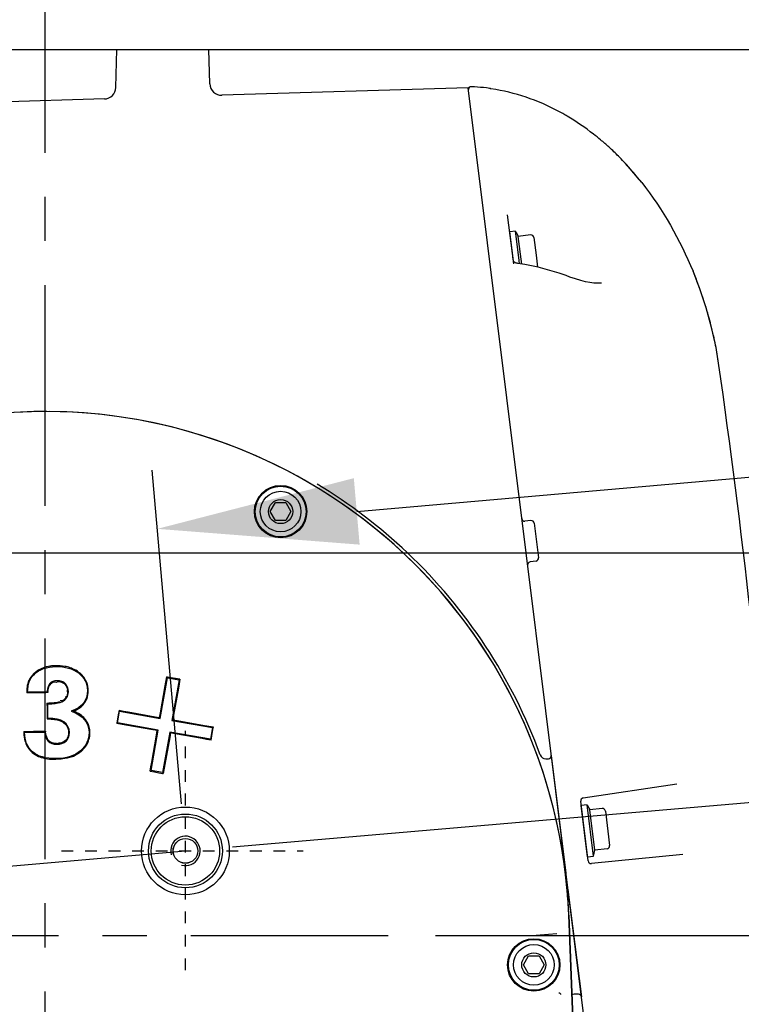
# Model space of a CAD drawing. Header units: millimetres. Extents: x 7426 to 8300, y 124 to 421.
# Tile 61 of 135: x 8003.29 to 8009.42, y 269.91 to 278.27. Entities that reach past the tile are written whole.
import ezdxf

# ---------------------------------------------------------------- set-up
doc = ezdxf.new("R2010")
doc.units = ezdxf.units.MM
doc.linetypes.add('BANKLINE1', pattern=[5.5, 4, -1.5])
doc.linetypes.add('CENTER', pattern=[0.6, 0.375, -0.075, 0.075, -0.075])
for name, color, linetype in [('00_COMPONENTS', 7, 'BANKLINE1'), ('DIM', 7, 'Continuous'), ('外形图', 7, 'Continuous')]:
    doc.layers.add(name, color=color, linetype=linetype)
doc.styles.add('微软雅黑', font='msyh.ttc')
doc.dimstyles.new('尺寸标注_1_20比例', dxfattribs={"dimtxt": 2.1, "dimasz": 1.7, "dimexe": 0.5, "dimexo": 0.4, "dimgap": 0.5, "dimtad": 1, "dimdec": 1, "dimlfac": 20, "dimdsep": 46, "dimtxsty": '微软雅黑', "dimcen": 0.09, "dimadec": 0, "dimazin": 0, "dimtp": 0.01, "dimtm": 0.01, "dimtfac": 1, "dimtdec": 1, "dimtofl": 0, "dimtmove": 0, "dimatfit": 3, "dimfxl": 1, "dimtolj": 1, "dimarcsym": 0})

# ---------------------------------------------------------------- blocks, each defined once
blk = doc.blocks.new('*D1469')
at = {"layer": 'Defpoints', "color": 0}
for p in [(8004.4561, 273.95), (8004.6953, 271.2149), (8002.2049, 270.997)]:
    blk.add_point(p, dxfattribs=at)
at = {"layer": '外形图', "color": 0, "lineweight": -2, "ltscale": 20}
for p, q in [((8006.1496, 274.0981), (8014.3419, 274.8149)), ((8004.6605, 271.6134), (8004.4125, 274.4481)), ((8002.17, 271.3955), (8001.922, 274.2302)), ((8000.272, 273.5839), (7998.5785, 273.4357))]:
    blk.add_line(p, q, dxfattribs=at)
at = {"layer": '外形图', "color": 0}
for points in [[(8006.1249, 274.3804), (8006.1743, 273.8159), (8004.4561, 273.95)], [(8000.2967, 273.3017), (8000.2473, 273.8662), (8001.9656, 273.7321)]]:
    blk.add_solid(points, dxfattribs=at)
at = {"layer": '外形图', "color": 0, "insert": (8012.2605, 276.2247), "char_height": 2.1, "attachment_point": 5, "rotation": 5, "style": '微软雅黑'}
blk.add_mtext('\\A1;50', dxfattribs=at)
blk = doc.blocks.new('*D1474')
at = {"layer": 'Defpoints', "color": 0}
for p in [(8001.2534, 278.0216), (8006.1415, 219.2467), (8032.1061, 219.2467)]:
    blk.add_point(p, dxfattribs=at)
at = {"layer": '外形图', "color": 0, "lineweight": -2, "ltscale": 20}
for p, q in [((8001.6534, 278.0216), (8032.6061, 278.0216)), ((8032.1061, 276.3216), (8032.1061, 220.9467)), ((8006.5415, 219.2467), (8032.6061, 219.2467))]:
    blk.add_line(p, q, dxfattribs=at)
at = {"layer": '外形图', "color": 0}
for points in [[(8032.3895, 276.3216), (8031.8228, 276.3216), (8032.1061, 278.0216)], [(8031.8228, 220.9467), (8032.3895, 220.9467), (8032.1061, 219.2467)]]:
    blk.add_solid(points, dxfattribs=at)
at = {"layer": '外形图', "color": 0, "insert": (8030.5148, 248.6342), "char_height": 2.1, "attachment_point": 5, "rotation": 90, "style": '微软雅黑'}
blk.add_mtext('\\A1;1175.5', dxfattribs=at)
blk = doc.blocks.new('*D1512')
at = {"layer": 'Defpoints', "color": 0}
for p in [(8016.3457, 271.6433), (8004.695, 271.2146), (8002.2049, 270.9999), (7998.7418, 270.4967), (8006.4174, 270.4967)]:
    blk.add_point(p, dxfattribs=at)
at = {"layer": 'DIM', "color": 0, "linetype": 'ByBlock', "lineweight": -2, "ltscale": 20}
for p, q in [((8005.0935, 271.2489), (8016.8028, 272.2584)), ((8006.8174, 270.4967), (8016.8786, 270.4967)), ((8016.0903, 267.112), (8015.521, 263.7948))]:
    blk.add_line(p, q, dxfattribs=at)
for start, end in [(9.79667, 14.66574), (350.26185, 355.13093)]:
    blk.add_arc((7996.3682, 270.4967), 20.0104, start, end, dxfattribs=at)
at = {"layer": 'DIM', "color": 0}
for points in [[(8015.8058, 273.8652), (8016.3678, 273.9378), (8016.3046, 272.2155)], [(8016.5894, 268.7862), (8016.0233, 268.8102), (8016.3786, 270.4967)]]:
    blk.add_solid(points, dxfattribs=at)
at = {"layer": 'DIM', "color": 0, "insert": (8017.3627, 265.1862), "char_height": 2.1, "attachment_point": 5, "rotation": 260.26185, "style": '微软雅黑'}
blk.add_mtext('\\A1;5%%d', dxfattribs=at)
blk = doc.blocks.new('*D1521')
at = {"layer": 'Defpoints', "color": 0}
for p in [(7972.2534, 275.4716), (8011.0034, 220.145), (8011.0034, 204.0032)]:
    blk.add_point(p, dxfattribs=at)
at = {"layer": 'DIM', "color": 0, "linetype": 'ByBlock', "lineweight": -2, "ltscale": 20}
for p, q in [((7972.2534, 275.0716), (7972.2534, 203.5032)), ((8011.0034, 219.745), (8011.0034, 203.5032)), ((7973.9534, 204.0032), (8009.3034, 204.0032))]:
    blk.add_line(p, q, dxfattribs=at)
at = {"layer": 'DIM', "color": 0}
for points in [[(7973.9534, 204.2865), (7973.9534, 203.7199), (7972.2534, 204.0032)], [(8009.3034, 203.7199), (8009.3034, 204.2865), (8011.0034, 204.0032)]]:
    blk.add_solid(points, dxfattribs=at)
at = {"layer": 'DIM', "color": 0, "insert": (7991.6284, 205.5715), "char_height": 2.1, "attachment_point": 5, "style": '微软雅黑'}
blk.add_mtext('\\A1;775', dxfattribs=at)
blk = doc.blocks.new('*D1526')
at = {"layer": 'Defpoints', "color": 0}
for p in [(7995.9784, 273.7467), (8027.7947, 273.7467), (8006.4174, 270.4967)]:
    blk.add_point(p, dxfattribs=at)
at = {"layer": 'DIM', "color": 0, "lineweight": -2}
for p, q in [((8027.7947, 275.4467), (8027.7947, 277.1467)), ((7996.3784, 273.7467), (8028.2947, 273.7467)), ((8027.7947, 270.4967), (8027.7947, 273.7467)), ((8006.8174, 270.4967), (8028.2947, 270.4967)), ((8027.7947, 268.7967), (8027.7947, 267.0967))]:
    blk.add_line(p, q, dxfattribs=at)
at = {"layer": 'DIM', "color": 0}
for points in [[(8027.5114, 275.4467), (8028.078, 275.4467), (8027.7947, 273.7467)], [(8028.078, 268.7967), (8027.5114, 268.7967), (8027.7947, 270.4967)]]:
    blk.add_solid(points, dxfattribs=at)
at = {"layer": 'DIM', "color": 0, "insert": (8026.2088, 272.0179), "char_height": 2.1, "attachment_point": 5, "rotation": 90, "style": '微软雅黑'}
blk.add_mtext('\\A1;65', dxfattribs=at)
blk = doc.blocks.new('*D1528')
at = {"layer": 'Defpoints', "color": 0}
for p in [(8006.8174, 270.4967), (8027.7947, 270.4967), (8010.2462, 244.2467)]:
    blk.add_point(p, dxfattribs=at)
at = {"layer": 'DIM', "color": 0, "lineweight": -2}
for p, q in [((8007.2174, 270.4967), (8028.2947, 270.4967)), ((8027.7947, 245.9467), (8027.7947, 268.7967)), ((8010.6462, 244.2467), (8028.2947, 244.2467))]:
    blk.add_line(p, q, dxfattribs=at)
at = {"layer": 'DIM', "color": 0}
for points in [[(8028.078, 268.7967), (8027.5114, 268.7967), (8027.7947, 270.4967)], [(8027.5114, 245.9467), (8028.078, 245.9467), (8027.7947, 244.2467)]]:
    blk.add_solid(points, dxfattribs=at)
at = {"layer": 'DIM', "color": 0, "insert": (8026.2088, 257.3717), "char_height": 2.1, "attachment_point": 5, "rotation": 90, "style": '微软雅黑'}
blk.add_mtext('\\A1;525', dxfattribs=at)

msp = doc.modelspace()

# ---------------------------------------------------------------- linework, layer by layer
at = {"layer": '00_COMPONENTS', "linetype": 'CENTER', "ltscale": 20}
msp.add_line((8002.2049, 270.9999), (8004.695, 271.2146), dxfattribs=at)
at = {"layer": '00_COMPONENTS', "linetype": 'CENTER', "ltscale": 5}
msp.add_line((7998.7418, 270.4967), (8006.4174, 270.4967), dxfattribs=at)
at = {"layer": '00_COMPONENTS', "linetype": 'ByBlock', "ltscale": 20}
for radius in [0.3728, 0.3135, 0.2906]:
    msp.add_circle((8004.695, 271.2146), radius, dxfattribs=at)
at = {"layer": '外形图', "linetype": 'CENTER', "ltscale": 5}
for p, q in [((8003.5034, 220.145), (8003.5034, 281.8736)), ((7970.0105, 273.7467), (8010.4048, 273.7467))]:
    msp.add_line(p, q, dxfattribs=at)
at = {"layer": '外形图', "linetype": 'Continuous'}
for p, q in [((8004.1037, 277.6985), (8004.1121, 278.0216)), ((8004.1121, 278.0216), (8004.8946, 278.0216)), ((8004.9023, 277.7294), (8004.8946, 278.0216)), ((8007.0951, 277.6966), (8005.0053, 277.6321)), ((8007.5871, 273.7466), (8007.0951, 277.6966)), ((8007.2885, 277.6872), (8007.2861, 277.6876)), ((8007.3296, 277.6805), (8007.2885, 277.6872)), ((8004.0068, 277.6012), (8001.758, 277.5317)), ((8004.0068, 277.6012), (8004.0072, 277.6012)), ((8005.005, 277.632), (8005.0053, 277.6321)), ((8008.2939, 277.1908), (8008.2908, 277.1936)), ((8008.2935, 277.1912), (8008.2939, 277.1908)), ((8008.2938, 277.1909), (8008.2939, 277.1908)), ((8008.5342, 276.9351), (8008.4396, 277.0443)), ((8008.5696, 276.891), (8008.5342, 276.9351)), ((8007.4828, 276.2016), (8007.431, 276.6179)), ((8007.4988, 276.4781), (8007.4491, 276.4719)), ((8007.4769, 276.2494), (8007.4491, 276.4719)), ((8007.5265, 276.2556), (8007.4988, 276.4781)), ((8007.5035, 276.4687), (8007.5218, 276.4331)), ((8007.6262, 276.4461), (8007.5218, 276.4331)), ((8007.5509, 276.1992), (8007.5218, 276.4331)), ((8007.6541, 276.4244), (8007.6728, 276.2742)), ((8007.4794, 276.2293), (8007.4758, 276.2579)), ((8007.5331, 276.2021), (8007.5265, 276.2556)), ((8007.6728, 276.2742), (8007.6855, 276.1724)), ((8007.5176, 276.2046), (8007.513, 276.2053)), ((8007.5762, 276.195), (8007.5176, 276.2046)), ((8009.0631, 275.9875), (8009.0051, 276.1376)), ((8007.9603, 276.0889), (8007.9273, 276.1009)), ((8008.0085, 276.0725), (8007.9603, 276.0889)), ((8008.2275, 276.0375), (8008.2277, 276.0376)), ((8009.1164, 275.8273), (8009.0631, 275.9875)), ((8009.1628, 275.6603), (8009.1164, 275.8273)), ((8009.2005, 275.4891), (8009.1628, 275.6603)), ((8009.2227, 275.3559), (8009.2005, 275.4891)), ((8005.4153, 274.0967), (8005.4594, 274.1729)), ((8005.4594, 274.1729), (8005.5474, 274.1729)), ((8005.5474, 274.1729), (8005.5914, 274.0967)), ((8005.4594, 274.0204), (8005.4153, 274.0967)), ((8005.5914, 274.0967), (8005.5474, 274.0204)), ((8005.5474, 274.0204), (8005.4594, 274.0204)), ((8007.6292, 274.02), (8007.5782, 274.015)), ((8007.6565, 273.9982), (8007.6931, 273.7044)), ((8008.6022, 265.5967), (8007.5871, 273.7466)), ((8007.672, 273.6766), (8007.6213, 273.6689)), ((8004.4812, 272.3398), (8004.542, 272.6845)), ((8004.5232, 272.616), (8004.5367, 272.6926)), ((8004.5432, 272.6914), (8004.5367, 272.6926)), ((8004.542, 272.6845), (8004.6405, 272.6671)), ((8004.574, 272.686), (8004.5432, 272.6914)), ((8004.6112, 272.6794), (8004.574, 272.686)), ((8004.6405, 272.6671), (8004.5797, 272.3225)), ((8004.6485, 272.6728), (8004.6112, 272.6794)), ((8004.6418, 272.6346), (8004.635, 272.5963)), ((8004.6485, 272.6728), (8004.6418, 272.6346)), ((8003.3543, 272.5566), (8003.3477, 272.5566)), ((8003.5193, 272.5653), (8003.3543, 272.5632)), ((8003.4464, 272.5577), (8003.4267, 272.5575)), ((8003.4662, 272.558), (8003.4464, 272.5577)), ((8004.4827, 272.3862), (8004.5232, 272.616)), ((8004.635, 272.5963), (8004.5945, 272.3665)), ((8003.5273, 272.3429), (8003.5258, 272.4635)), ((8003.52, 272.4108), (8003.5202, 272.3959)), ((8004.1192, 272.3021), (8004.1365, 272.4006)), ((8004.1312, 272.4087), (8004.1246, 272.3714)), ((8004.1312, 272.4087), (8004.1697, 272.4019)), ((8004.1365, 272.4006), (8004.4812, 272.3398)), ((8004.1697, 272.4019), (8004.2081, 272.3951)), ((8004.2081, 272.3951), (8004.4378, 272.3546)), ((8004.4759, 272.3479), (8004.4827, 272.3862)), ((8003.5209, 272.3428), (8003.521, 272.3365)), ((8004.1127, 272.3033), (8004.1115, 272.2968)), ((8004.1884, 272.2833), (8004.1115, 272.2968)), ((8004.1181, 272.3341), (8004.1127, 272.3033)), ((8004.1246, 272.3714), (8004.1181, 272.3341)), ((8004.4638, 272.2414), (8004.1192, 272.3021)), ((8004.4378, 272.3546), (8004.4759, 272.3479)), ((8004.5797, 272.3225), (8004.9244, 272.2617)), ((8004.5945, 272.3665), (8004.5877, 272.3282)), ((8004.5877, 272.3282), (8004.6261, 272.3214)), ((8004.6261, 272.3214), (8004.856, 272.2809)), ((8003.3288, 272.2223), (8003.5001, 272.2245)), ((8003.404, 272.2303), (8003.4245, 272.2305)), ((8003.5, 272.2314), (8003.5065, 272.2315)), ((8004.4181, 272.2428), (8004.1884, 272.2833)), ((8004.4031, 271.8967), (8004.4638, 272.2414)), ((8004.4562, 272.2361), (8004.4181, 272.2428)), ((8004.4493, 272.1972), (8004.4562, 272.2361)), ((8004.5623, 272.224), (8004.5015, 271.8793)), ((8004.568, 272.2164), (8004.5612, 272.1775)), ((8004.907, 272.1632), (8004.5623, 272.224)), ((8004.6065, 272.2096), (8004.568, 272.2164)), ((8004.8363, 272.1691), (8004.6065, 272.2096)), ((8004.856, 272.2809), (8004.9324, 272.2674)), ((8004.9244, 272.2617), (8004.907, 272.1632)), ((8004.9192, 272.1929), (8004.9258, 272.2301)), ((8004.9258, 272.2301), (8004.9311, 272.2605)), ((8004.9311, 272.2605), (8004.9323, 272.2674)), ((8004.4088, 271.9671), (8004.4493, 272.1972)), ((8004.5612, 272.1775), (8004.5206, 271.9473)), ((8004.8745, 272.1623), (8004.8363, 272.1691)), ((8004.9126, 272.1556), (8004.8745, 272.1623)), ((8004.9126, 272.1556), (8004.9192, 272.1929)), ((8004.4021, 271.9292), (8004.4088, 271.9671)), ((8007.7546, 271.9967), (8007.7767, 271.9967)), ((8007.8015, 272.0247), (8007.9257, 271.0277)), ((8004.3955, 271.8915), (8004.4021, 271.9292)), ((8004.3955, 271.8915), (8004.4327, 271.8849)), ((8004.5015, 271.8793), (8004.4031, 271.8967)), ((8004.4327, 271.8849), (8004.47, 271.8783)), ((8004.47, 271.8783), (8004.5004, 271.873)), ((8004.5004, 271.873), (8004.5072, 271.8718)), ((8004.5206, 271.9473), (8004.5072, 271.8718)), ((8008.0725, 271.6643), (8008.8672, 271.7845)), ((8008.1146, 271.1291), (8008.0514, 271.6365)), ((8008.1055, 271.6073), (8008.0558, 271.6011)), ((8008.1102, 271.1645), (8008.0558, 271.6011)), ((8008.1598, 271.1707), (8008.1055, 271.6073)), ((8008.1102, 271.598), (8008.1285, 271.5623)), ((8008.2329, 271.5753), (8008.1285, 271.5623)), ((8008.1711, 271.22), (8008.1285, 271.5623)), ((8008.2608, 271.5536), (8008.2972, 271.2609)), ((8008.1622, 271.1809), (8008.1711, 271.22)), ((8008.2755, 271.233), (8008.1711, 271.22)), ((8008.1102, 271.1645), (8008.1598, 271.1707)), ((8008.9196, 271.1836), (8008.1419, 271.1073)), ((8007.9434, 270.886), (8008.0569, 269.9747)), ((8007.9497, 270.6697), (8008.3845, 259.4964)), ((8008.3845, 259.4964), (8007.9497, 270.6697)), ((8007.6359, 270.4973), (8007.8493, 270.5121)), ((8007.5653, 270.2467), (8007.6094, 270.3229)), ((8007.6094, 270.3229), (8007.6974, 270.3229)), ((8007.6974, 270.3229), (8007.7414, 270.2467)), ((8007.6094, 270.1704), (8007.5653, 270.2467)), ((8007.7414, 270.2467), (8007.6974, 270.1704)), ((8007.6974, 270.1704), (8007.6094, 270.1704)), ((8008.0321, 269.9967), (8007.9948, 269.9967))]:
    msp.add_line(p, q, dxfattribs=at)
at = {"layer": '外形图', "linetype": 'CENTER', "ltscale": 0.05}
for p, q in [((8004.695, 270.2014), (8004.695, 272.2334)), ((8003.6425, 271.2146), (8005.6948, 271.2146))]:
    msp.add_line(p, q, dxfattribs=at)
at = {"layer": '外形图', "linetype": 'Continuous'}
for points in [[(8007.2861, 277.6876), (8007.2842, 277.688), (8007.2834, 277.6881), (8007.2828, 277.6882), (8007.2825, 277.6883)], [(8008.5696, 276.891), (8008.5342, 276.9351), (8008.4396, 277.0443), (8008.3409, 277.1462), (8008.2939, 277.1908)], [(8008.4396, 277.0443), (8008.3409, 277.1462), (8008.2939, 277.1908)], [(8007.4864, 276.2179), (8007.4838, 276.2207), (8007.4818, 276.2234), (8007.4805, 276.2257), (8007.4797, 276.2277), (8007.4794, 276.2291), (8007.4794, 276.2293)], [(8007.513, 276.2053), (8007.5083, 276.2063), (8007.5032, 276.2078), (8007.4983, 276.2099), (8007.4937, 276.2124), (8007.4898, 276.2151), (8007.4864, 276.2179)], [(8007.9273, 276.1009), (8007.8676, 276.1214), (8007.8082, 276.14), (8007.7493, 276.1566), (8007.6909, 276.1712), (8007.6332, 276.184), (8007.5762, 276.195)], [(8009.2227, 275.3559), (8009.2005, 275.4891), (8009.1628, 275.6603), (8009.1164, 275.8273), (8009.0631, 275.9875), (8009.0051, 276.1376)], [(8008.2277, 276.0376), (8008.2214, 276.037), (8008.1938, 276.0363), (8008.1631, 276.038), (8008.1296, 276.0423), (8008.0932, 276.0493), (8008.0529, 276.0593), (8008.0085, 276.0725)]]:
    msp.add_lwpolyline(points, dxfattribs=at)
for centre, radius in [((8005.5034, 274.0967), 0.2225), ((8005.5034, 274.0967), 0.22), ((8005.5034, 274.0967), 0.2157), ((8005.5034, 274.0967), 0.1725), ((8005.5034, 274.0967), 0.1026), ((8004.695, 271.2146), 0.105), ((8004.6953, 271.2149), 0.105), ((8007.6531, 270.2467), 0.2225), ((8007.6534, 270.2467), 0.22), ((8007.6534, 270.2467), 0.2157), ((8007.6534, 270.2467), 0.1725), ((8007.6534, 270.2467), 0.1026)]:
    msp.add_circle(centre, radius, dxfattribs=at)
for centre, radius, start, end in [((8005.0023, 277.732), 0.1, 181.50091, 271.77), ((8004.0037, 277.7012), 0.1, 271.77, 358.49909), ((8007.1223, 277.6799), 0.025, 87.56971, 176.04106), ((8007.0476, 275.9175), 1.789, 86.73458, 87.57051), ((8007.0505, 275.9643), 1.7421, 83.33231, 86.74495), ((8007.055, 276.0056), 1.7005, 82.45155, 83.32102), ((8007.2751, 277.6666), 0.025, 55.04593, 82.45092), ((8006.9064, 275.7211), 2.0171, 59.3143, 60.51284), ((8006.6527, 275.3632), 2.4564, 49.24409, 50.3482), ((8006.7426, 275.4658), 2.32, 48.13771, 49.27089), ((8006.6483, 275.4098), 2.4249, 44.70053, 47.26047), ((8006.5846, 275.3464), 2.5147, 43.18131, 44.70647), ((8006.5271, 275.2926), 2.5935, 41.3236, 43.17946), ((8006.4647, 275.2376), 2.6766, 39.74659, 41.32494), ((8006.4046, 275.1877), 2.7548, 38.19363, 39.74666), ((8007.4902, 276.4619), 0.015, 27.1, 52.65634), ((8007.6293, 276.4213), 0.025, 7.1, 97.1), ((8005.7801, 274.8056), 3.4893, 20.45252, 22.44105), ((8005.7851, 274.8074), 3.484, 18.67122, 20.45403), ((8005.8146, 274.8174), 3.4528, 17.45481, 18.67122), ((8005.8744, 274.836), 3.3901, 15.77242, 17.45762), ((8005.9633, 274.8611), 3.2978, 14.39218, 15.77149), ((8006.0606, 274.886), 3.1973, 12.75619, 14.39389), ((8006.1737, 274.9116), 3.0813, 11.15985, 12.75636), ((8006.3478, 274.9452), 2.9041, 8.13084, 11.17528), ((7937.3246, 265.1108), 72.6244, 1.377211, 8.109738), ((8003.5031, 270.4967), 4.45, 2.22853, 188.37147), ((8003.5034, 270.4967), 4.45, 2.3395, 94.14125), ((8003.5034, 270.4967), 4.475, 46.56615, 58.92763), ((8007.5757, 274.0398), 0.025, 187.1, 275.6), ((8007.6317, 273.9951), 0.025, 7.1, 95.6), ((8003.5034, 270.4967), 4.475, 20.03179, 46.56609), ((8007.625, 273.6442), 0.025, 98.6, 187.1), ((8007.6683, 273.7013), 0.025, 278.6, 7.1), ((8003.5384, 272.5872), 0.1867, 131.29018, 134.26485), ((8003.5889, 272.4877), 0.2993, 102.99824, 109.54299), ((8003.594, 272.4661), 0.3214, 98.78015, 103.01764), ((8003.5966, 272.45), 0.3377, 96.73204, 98.79722), ((8003.5989, 272.428), 0.3598, 90.68581, 96.69027), ((8003.626, 272.5046), 0.2806, 66.77096, 71.33583), ((8003.4993, 272.6024), 0.1467, 155.99915, 159.26381), ((8003.6135, 272.5806), 0.0821, 146.26044, 151.89097), ((8003.6053, 272.586), 0.0722, 140.0123, 146.25469), ((8003.6199, 272.5788), 0.0727, 51.28116, 56.87412), ((8003.6235, 272.5834), 0.0668, 45.31865, 51.28317), ((8003.688, 272.5806), 0.181, 11.81208, 24.3618), ((8004.8004, 272.5341), 1.4529, 178.84643, 179.11322), ((8004.1467, 272.4874), 0.6252, 172.56824, 173.44034), ((8003.5772, 272.5657), 0.1173, 4.25729, 8.4587), ((8003.5538, 272.5639), 0.1407, 0.66371, 4.25206), ((8003.5105, 273.2452), 0.7747, 273.54467, 274.4761), ((8003.6151, 272.5644), 0.0868, 319.7848, 324.29365), ((8003.713, 272.2245), 0.1699, 14.73267, 23.73006), ((8004.0177, 272.2832), 0.5138, 185.77868, 186.48203), ((8003.5986, 272.3197), 0.1925, 270.68842, 273.69262), ((8003.6294, 272.204), 0.0704, 312.50319, 318.85589), ((8003.6858, 272.2167), 0.1985, 325.80328, 337.54459), ((8003.6936, 272.2133), 0.19, 337.58234, 343.68799), ((8003.5478, 272.247), 0.2504, 246.36024, 251.61076), ((8003.6355, 272.2765), 0.2788, 289.695, 294.68786), ((8007.7546, 272.0467), 0.05, 200.03179, 270), ((8007.7767, 272.0217), 0.025, 270, 7.1), ((8008.0762, 271.6396), 0.025, 98.6, 187.1), ((8008.0969, 271.5911), 0.015, 27.1, 52.65634), ((8008.236, 271.5505), 0.025, 7.1, 97.1), ((8004.695, 271.2146), 0.125, 255, 195), ((8008.2724, 271.2578), 0.025, 277.1, 7.1), ((8008.1394, 271.1322), 0.025, 187.1, 275.6), ((8008.1476, 271.1843), 0.015, 321.54366, 347.1), ((8003.5031, 270.4967), 4.45, 2.33849, 7.65739), ((8007.9948, 269.9467), 0.05, 90, 111.71558), ((8008.0321, 269.9717), 0.025, 7.1, 90)]:
    msp.add_arc(centre, radius, start, end, dxfattribs=at)
for points in [[(8007.8993, 277.4769), (8007.7238, 277.5762), (8007.5286, 277.6476), (8007.3296, 277.6805)], [(8008.5697, 276.891), (8008.749, 276.663), (8008.8944, 276.4057), (8009.0051, 276.1376)], [(8003.408, 272.7209), (8003.3907, 272.704), (8003.3751, 272.6842), (8003.3653, 272.662)], [(8003.3681, 272.6517), (8003.3764, 272.6737), (8003.3913, 272.6953), (8003.4124, 272.7159)], [(8003.4124, 272.7159), (8003.433, 272.736), (8003.4595, 272.752), (8003.4908, 272.7632)], [(8003.4394, 272.7457), (8003.4309, 272.7402), (8003.4227, 272.7342), (8003.4151, 272.7275)], [(8003.4888, 272.7697), (8003.4716, 272.7635), (8003.4548, 272.7556), (8003.4394, 272.7457)], [(8003.4908, 272.7632), (8003.5219, 272.7742), (8003.5563, 272.7804), (8003.5944, 272.7809)], [(8003.5944, 272.7809), (8003.6727, 272.7819), (8003.7367, 272.7634), (8003.7861, 272.7257)], [(8003.6705, 272.782), (8003.6455, 272.7865), (8003.62, 272.7881), (8003.5946, 272.7878)], [(8003.7158, 272.7705), (8003.701, 272.7755), (8003.6858, 272.7793), (8003.6705, 272.782)], [(8003.7905, 272.7313), (8003.774, 272.7438), (8003.7557, 272.7543), (8003.7367, 272.7625)], [(8003.7861, 272.7257), (8003.8358, 272.6878), (8003.8615, 272.6385), (8003.8623, 272.578)], [(8003.8528, 272.6552), (8003.8393, 272.6851), (8003.8166, 272.7114), (8003.7905, 272.7313)], [(8003.3559, 272.6345), (8003.3532, 272.6241), (8003.3514, 272.6133), (8003.3502, 272.6026)], [(8003.3543, 272.5632), (8003.3548, 272.5998), (8003.3597, 272.6296), (8003.3681, 272.6517)], [(8003.5445, 272.6366), (8003.5316, 272.6213), (8003.5231, 272.5977), (8003.5193, 272.5653)], [(8003.6058, 272.6604), (8003.5776, 272.66), (8003.5574, 272.6519), (8003.5445, 272.6366)], [(8003.55, 272.6324), (8003.5605, 272.6449), (8003.5815, 272.6558), (8003.5962, 272.6487)], [(8003.675, 272.6355), (8003.6582, 272.6522), (8003.6351, 272.6608), (8003.6058, 272.6604)], [(8003.6062, 272.6538), (8003.6246, 272.654), (8003.6442, 272.6497), (8003.6596, 272.6397)], [(8003.6705, 272.6309), (8003.6831, 272.6184), (8003.6906, 272.6004), (8003.6932, 272.5829)], [(8003.7011, 272.5655), (8003.7007, 272.5953), (8003.692, 272.6186), (8003.675, 272.6355)], [(8003.4267, 272.5575), (8003.4026, 272.5572), (8003.3785, 272.5569), (8003.3543, 272.5566)], [(8003.5256, 272.5588), (8003.5058, 272.5585), (8003.486, 272.5583), (8003.4662, 272.558)], [(8003.5268, 272.5682), (8003.5291, 272.5857), (8003.5328, 272.6037), (8003.5411, 272.6192)], [(8003.6946, 272.5656), (8003.6948, 272.55), (8003.6922, 272.5287), (8003.6782, 272.5217)], [(8003.6856, 272.5137), (8003.6962, 272.5284), (8003.7013, 272.5455), (8003.7011, 272.5655)], [(8003.8623, 272.578), (8003.8634, 272.4913), (8003.8176, 272.4327), (8003.7256, 272.4018)], [(8003.8568, 272.5042), (8003.866, 272.5275), (8003.8697, 272.5532), (8003.8694, 272.5782)], [(8003.8694, 272.5782), (8003.8692, 272.5914), (8003.8678, 272.6047), (8003.8651, 272.6176)], [(8003.5193, 272.4702), (8003.5323, 272.4707), (8003.5454, 272.4712), (8003.5584, 272.472)], [(8003.5193, 272.4702), (8003.5195, 272.4504), (8003.5198, 272.4306), (8003.52, 272.4108)], [(8003.5258, 272.4635), (8003.5759, 272.4652), (8003.6114, 272.4693), (8003.6312, 272.4756)], [(8003.5953, 272.4753), (8003.6068, 272.4768), (8003.6184, 272.4787), (8003.6295, 272.4822)], [(8003.6312, 272.4756), (8003.6509, 272.4818), (8003.668, 272.4925), (8003.6814, 272.5083)], [(8003.6765, 272.5129), (8003.6664, 272.5008), (8003.6518, 272.4875), (8003.6361, 272.4885)], [(8003.8007, 272.4322), (8003.8251, 272.4504), (8003.8456, 272.4759), (8003.8568, 272.5042)], [(8003.5202, 272.3959), (8003.5204, 272.3782), (8003.5207, 272.3605), (8003.5209, 272.3428)], [(8003.7256, 272.4018), (8003.8253, 272.3654), (8003.8757, 272.3044), (8003.8768, 272.2188)], [(8003.745, 272.4018), (8003.7647, 272.4096), (8003.7837, 272.4196), (8003.8007, 272.4322)], [(8003.8006, 272.3721), (8003.7833, 272.384), (8003.7644, 272.3937), (8003.745, 272.4018)], [(8003.521, 272.3365), (8003.5367, 272.3361), (8003.5524, 272.3355), (8003.568, 272.3337)], [(8003.7096, 272.2198), (8003.7086, 272.2992), (8003.6475, 272.3402), (8003.5273, 272.3429)], [(8003.568, 272.3337), (8003.5774, 272.3327), (8003.5867, 272.3313), (8003.5959, 272.3294)], [(8003.5959, 272.3294), (8003.6249, 272.3235), (8003.6554, 272.3123), (8003.676, 272.2911)], [(8003.676, 272.2911), (8003.6937, 272.2729), (8003.7028, 272.2453), (8003.7031, 272.22)], [(8003.8686, 272.2929), (8003.8546, 272.3247), (8003.8293, 272.3524), (8003.8006, 272.3721)], [(8003.3223, 272.2292), (8003.3496, 272.2295), (8003.3768, 272.2299), (8003.404, 272.2303)], [(8003.3223, 272.2292), (8003.3225, 272.2135), (8003.3234, 272.1978), (8003.3255, 272.1823)], [(8003.3978, 272.056), (8003.3529, 272.0952), (8003.3297, 272.1502), (8003.3288, 272.2223)], [(8003.4245, 272.2305), (8003.4497, 272.2308), (8003.4748, 272.2311), (8003.5, 272.2314)], [(8003.5001, 272.2245), (8003.5073, 272.1541), (8003.5411, 272.1195), (8003.6007, 272.1202)], [(8003.5242, 272.1661), (8003.5137, 272.1838), (8003.5095, 272.2049), (8003.5072, 272.2252)], [(8003.6813, 272.1469), (8003.7004, 272.1643), (8003.71, 272.1885), (8003.7096, 272.2198)], [(8003.7031, 272.22), (8003.7034, 272.2031), (8003.7, 272.1853), (8003.6916, 272.1706)], [(8003.8768, 272.2188), (8003.8775, 272.1582), (8003.8531, 272.1067), (8003.804, 272.0643)], [(8003.8759, 272.1599), (8003.8815, 272.179), (8003.8841, 272.1992), (8003.8838, 272.2191)], [(8003.8838, 272.2191), (8003.8836, 272.2354), (8003.8815, 272.2519), (8003.8774, 272.2677)], [(8003.3297, 272.1597), (8003.333, 272.1453), (8003.3378, 272.1311), (8003.344, 272.1177)], [(8003.6009, 272.1272), (8003.5842, 272.127), (8003.5666, 272.13), (8003.5521, 272.1381)], [(8003.6007, 272.1202), (8003.6351, 272.1207), (8003.6622, 272.1294), (8003.6813, 272.1469)], [(8003.677, 272.1521), (8003.6643, 272.1404), (8003.6472, 272.1333), (8003.6303, 272.13)], [(8003.344, 272.1177), (8003.3556, 272.0926), (8003.3728, 272.0694), (8003.3937, 272.0512)], [(8003.3937, 272.0512), (8003.4096, 272.0373), (8003.4281, 272.0261), (8003.4474, 272.0176)], [(8003.5949, 271.999), (8003.5082, 271.9979), (8003.4426, 272.0169), (8003.3978, 272.056)], [(8003.804, 272.0643), (8003.7549, 272.0219), (8003.6852, 272.0001), (8003.5949, 271.999)], [(8003.8087, 272.0594), (8003.7917, 272.0448), (8003.7723, 272.0326), (8003.7519, 272.0232)], [(8003.8087, 272.0594), (8003.8242, 272.0728), (8003.8384, 272.0881), (8003.85, 272.1051)], [(8003.4688, 272.0094), (8003.4922, 272.0016), (8003.5167, 271.997), (8003.5412, 271.9946)], [(8003.5412, 271.9946), (8003.5592, 271.9929), (8003.5772, 271.9923), (8003.5953, 271.9925)], [(8003.6528, 271.9963), (8003.6338, 271.9939), (8003.6145, 271.9928), (8003.5953, 271.9925)], [(8003.7294, 272.0141), (8003.7048, 272.0052), (8003.6788, 271.9996), (8003.6528, 271.9963)]]:
    msp.add_open_spline(points, degree=3, dxfattribs=at)
for points, knots in [([(8008.2201, 277.2544), (8008.2003, 277.2709), (8008.1097, 277.3436), (8008.0136, 277.4096), (8007.9358, 277.4558)], [0, 0, 0, 0, 0.221366, 1, 1, 1, 1]), ([(8003.3621, 272.6543), (8003.3609, 272.6511), (8003.3586, 272.6445), (8003.3568, 272.6379), (8003.3559, 272.6345)], [0, 0, 0, 0, 0.499807, 1, 1, 1, 1]), ([(8003.5962, 272.6487), (8003.597, 272.6483), (8003.5985, 272.6475), (8003.5999, 272.6465), (8003.6007, 272.646)], [0, 0, 0, 0, 0.490154, 1, 1, 1, 1]), ([(8003.3484, 272.58), (8003.3483, 272.5772), (8003.3481, 272.5716), (8003.3479, 272.5661), (8003.3479, 272.5633)], [0, 0, 0, 0, 0.499971, 1, 1, 1, 1]), ([(8003.3502, 272.6026), (8003.3497, 272.5988), (8003.349, 272.5913), (8003.3486, 272.5837), (8003.3484, 272.58)], [0, 0, 0, 0, 0.500057, 1, 1, 1, 1]), ([(8003.571, 272.4729), (8003.5751, 272.4732), (8003.5832, 272.4739), (8003.5913, 272.4748), (8003.5953, 272.4753)], [0, 0, 0, 0, 0.499675, 1, 1, 1, 1]), ([(8003.6361, 272.4885), (8003.6353, 272.4885), (8003.6335, 272.4887), (8003.6318, 272.489), (8003.631, 272.4892)], [0, 0, 0, 0, 0.490462, 1, 1, 1, 1]), ([(8003.6782, 272.5217), (8003.6776, 272.5214), (8003.6762, 272.5208), (8003.6748, 272.5202), (8003.6741, 272.52)], [0, 0, 0, 0, 0.488632, 1, 1, 1, 1]), ([(8003.3255, 272.1823), (8003.326, 272.1785), (8003.3272, 272.1709), (8003.3288, 272.1634), (8003.3297, 272.1597)], [0, 0, 0, 0, 0.499938, 1, 1, 1, 1]), ([(8003.5365, 272.15), (8003.5341, 272.1524), (8003.5297, 272.1576), (8003.5259, 272.1632), (8003.5242, 272.1661)], [0, 0, 0, 0, 0.499863, 1, 1, 1, 1]), ([(8003.5521, 272.1381), (8003.5492, 272.1397), (8003.5437, 272.1433), (8003.5388, 272.1477), (8003.5365, 272.15)], [0, 0, 0, 0, 0.500122, 1, 1, 1, 1]), ([(8003.6303, 272.13), (8003.6271, 272.1294), (8003.6207, 272.1284), (8003.6142, 272.1278), (8003.611, 272.1276)], [0, 0, 0, 0, 0.500067, 1, 1, 1, 1]), ([(8003.6916, 272.1706), (8003.6903, 272.1683), (8003.6875, 272.1638), (8003.6842, 272.1596), (8003.6825, 272.1576)], [0, 0, 0, 0, 0.501539, 1, 1, 1, 1]), ([(8007.8668, 270.0105), (8007.87, 270.0106), (8007.8771, 270.0069), (8007.8795, 269.9998), (8007.8797, 269.996)], [0, 0, 0, 0, 0.461033, 1, 1, 1, 1])]:
    msp.add_open_spline(points, degree=3, knots=knots, dxfattribs=at)

# ---------------------------------------------------------------- dimensions: what is measured, and where the dimension line sits
at = {"layer": 'DIM'}
dim = msp.add_linear_dim(base=(8027.7947, 273.7467), p1=(8006.4174, 270.4967), p2=(7995.9784, 273.7467), angle=90, dimstyle='尺寸标注_1_20比例', override={"dimtofl": 1}, dxfattribs=at)
dim.commit()
dim.dimension.update_dxf_attribs({"geometry": '*D1526', "text_midpoint": (8027.7947, 272.0179), "dimtype": 160})
at = {"layer": 'DIM', "linetype": 'ByBlock', "ltscale": 20}
dim = msp.add_angular_dim_2l(base=(8016.3457, 271.6433), line1=((7998.7418, 270.4967), (8006.4174, 270.4967)), line2=((8002.2049, 270.9999), (8004.695, 271.2146)), dimstyle='尺寸标注_1_20比例', dxfattribs=at)
dim.commit()
dim.dimension.update_dxf_attribs({"geometry": '*D1512', "text_midpoint": (8017.3627, 265.1862)})
dim = msp.add_linear_dim(base=(8011.0034, 204.0032), p1=(7972.2534, 275.4716), p2=(8011.0034, 220.145), dimstyle='尺寸标注_1_20比例', dxfattribs=at)
dim.commit()
dim.dimension.update_dxf_attribs({"geometry": '*D1521', "text_midpoint": (7991.6284, 204.0032), "dimtype": 160})
at = {"layer": 'DIM'}
dim = msp.add_linear_dim(base=(8027.7947, 270.4967), p1=(8010.2462, 244.2467), p2=(8006.8174, 270.4967), angle=90, dimstyle='尺寸标注_1_20比例', dxfattribs=at)
dim.commit()
dim.dimension.update_dxf_attribs({"geometry": '*D1528', "text_midpoint": (8026.2088, 257.3717)})
at = {"layer": '外形图', "ltscale": 20}
for base, p1, p2, angle, picture, middle, dimtype in [((8032.1061, 219.2467), (8001.2534, 278.0216), (8006.1415, 219.2467), 90, '*D1474', (8032.1061, 248.6342), 160), ((8004.4561, 273.95), (8002.2049, 270.997), (8004.6953, 271.2149), 5, '*D1469', (8012.3987, 274.6449), 161)]:
    dim = msp.add_linear_dim(base=base, p1=p1, p2=p2, angle=angle, dimstyle='尺寸标注_1_20比例', dxfattribs=at)
    dim.commit()
    dim.dimension.update_dxf_attribs({"geometry": picture, "text_midpoint": middle, "dimtype": dimtype})

doc.saveas('drawing.dxf')
